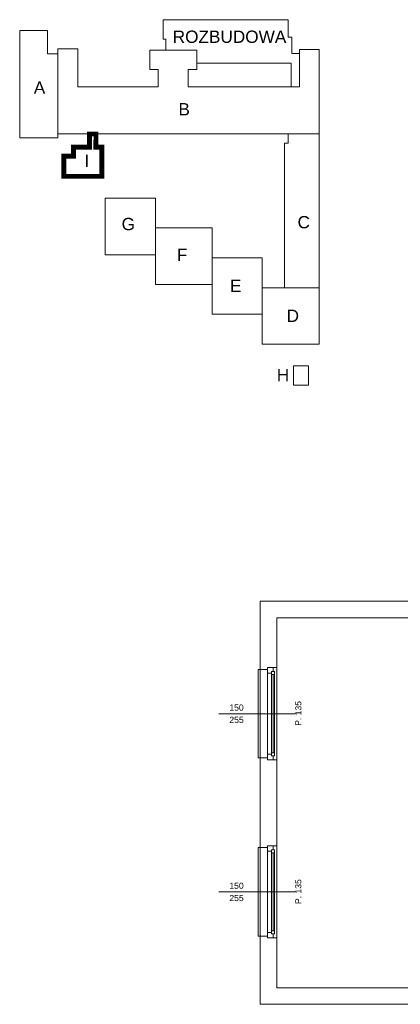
# Model space of a CAD drawing. Header units: millimetres. Extents: x 12683 to 90307, y 30842 to 62253.
# Tile 87 of 152: x 41564 to 42182, y 57821 to 59423. Entities that reach past the tile are written whole.
import ezdxf

# ---------------------------------------------------------------- set-up
doc = ezdxf.new("R2010")
doc.units = ezdxf.units.MM
doc.header["$LTSCALE"] = 0.6
for name, color, linetype, lineweight in [('zzz_podklady_okna_opisy', 252, 'Continuous', 15), ('zzz_podklady_sciany', 252, 'Continuous', 15), ('zzzz_podklady_schemat', 252, 'Continuous', 15)]:
    doc.layers.add(name, color=color, linetype=linetype, lineweight=lineweight)
doc.styles.add('GENERATED_STYLE_1', font='ARIAL.TTF')

msp = doc.modelspace()

# ---------------------------------------------------------------- linework, layer by layer
at = {"layer": 'zzz_podklady_sciany'}
for p, q in [((41954.4, 58476.7), (41954.4, 58365.7)), ((42266.4, 58476.7), (41954.4, 58476.7)), ((41981.4, 58368.7), (41981.4, 58449.7)), ((41981.4, 58449.7), (42266.4, 58449.7)), ((41951.4, 58221.7), (41951.4, 58365.7)), ((41951.4, 58365.7), (41954.4, 58365.7)), ((41954.4, 58365.7), (41966.4, 58365.7)), ((41954.4, 58221.7), (41954.4, 58365.7)), ((41966.4, 58365.7), (41966.4, 58368.7)), ((41966.4, 58368.7), (41975.4, 58368.7)), ((41975.4, 58368.7), (41966.4, 58368.7)), ((41966.4, 58368.7), (41975.4, 58368.7)), ((41975.4, 58368.7), (41981.4, 58368.7)), ((41981.4, 58218.7), (41981.4, 58368.7)), ((41981.4, 58218.7), (41981.4, 58368.7)), ((41954.4, 58221.7), (41951.4, 58221.7)), ((41954.4, 58221.7), (41966.4, 58221.7)), ((41954.4, 58221.7), (41954.4, 58075.7)), ((41966.4, 58221.7), (41966.4, 58218.7)), ((41966.4, 58218.7), (41975.4, 58218.7)), ((41966.4, 58218.7), (41975.4, 58218.7)), ((41966.4, 58218.7), (41975.4, 58218.7)), ((41975.4, 58218.7), (41981.4, 58218.7)), ((41981.4, 58078.7), (41981.4, 58218.7)), ((41951.4, 57931.7), (41951.4, 58075.7)), ((41951.4, 58075.7), (41954.4, 58075.7)), ((41954.4, 58075.7), (41966.4, 58075.7)), ((41954.4, 57931.7), (41954.4, 58075.7)), ((41966.4, 58075.7), (41966.4, 58078.7)), ((41966.4, 58078.7), (41975.4, 58078.7)), ((41975.4, 58078.7), (41966.4, 58078.7)), ((41966.4, 58078.7), (41975.4, 58078.7)), ((41975.4, 58078.7), (41981.4, 58078.7)), ((41981.4, 57928.7), (41981.4, 58078.7)), ((41981.4, 57928.7), (41981.4, 58078.7)), ((41954.4, 57931.7), (41951.4, 57931.7)), ((41954.4, 57931.7), (41966.4, 57931.7)), ((41954.4, 57931.7), (41954.4, 57820.7)), ((41966.4, 57931.7), (41966.4, 57928.7)), ((41966.4, 57928.7), (41975.4, 57928.7)), ((41966.4, 57928.7), (41975.4, 57928.7)), ((41966.4, 57928.7), (41975.4, 57928.7)), ((41975.4, 57928.7), (41981.4, 57928.7)), ((41981.4, 57847.7), (41981.4, 57928.7)), ((42266.4, 57847.7), (41981.4, 57847.7)), ((41954.4, 57820.7), (42293.4, 57820.7))]:
    msp.add_line(p, q, dxfattribs=at)
at = {"layer": 'zzzz_podklady_schemat'}
for points in [[(41801.2, 59373.8), (41801.2, 59391.4), (41796.7, 59391.4), (41796.7, 59423.1), (42000.1, 59423.1), (42000.1, 59394.6), (42006.1, 59394.6), (42006.1, 59368.1), (42018.7, 59368.1)], [(41801.2, 59373.8), (41775.2, 59373.7), (41775.2, 59342.3), (41788.8, 59342.3), (41788.8, 59314), (41658.1, 59314), (41658.1, 59375.7), (41625.7, 59375.7), (41625.7, 59367.3)], [(41801.2, 59373.8), (41851.4, 59373.8), (41851.4, 59352.4)], [(42050.3, 59237.1), (42050.3, 59374.7), (42018.7, 59374.7), (42018.7, 59368.1)], [(41625.7, 59237.1), (41625.7, 59367.3)], [(42004.7, 59314), (42018.7, 59314), (42018.7, 59368.1)], [(42004.7, 59314), (41837.6, 59314), (41837.6, 59342.3), (41851.4, 59342.3), (41851.4, 59352.4)], [(42004.7, 59314), (42004.7, 59352.4), (41851.4, 59352.4)], [(41625.7, 59237.1), (42000, 59237.1)], [(41677, 59237.1), (41677, 59215.5), (41651, 59215.5), (41651, 59201), (41635.4, 59201), (41635.4, 59168.2), (41697, 59168.2), (41697, 59215.5), (41687.4, 59215.5), (41687.6, 59237.1)], [(42000, 59237.1), (42000, 59222.4), (41994.1, 59222.4), (41994.1, 58987)], [(42000, 59237.1), (42050.3, 59237.1)], [(42050.3, 58987), (42050.3, 59237.1)], [(41784.1, 59084.4), (41784.1, 59132.5), (41702.5, 59132.5), (41702.5, 59040.7), (41784.1, 59040.7)], [(41876.2, 58992), (41876.2, 59084.4), (41784.1, 59084.4), (41784.1, 58992), (41876.2, 58992)], [(41957.5, 58987), (41957.5, 59035.7), (41876.2, 59035.7)], [(41876.2, 58992), (41876.2, 58943.7), (41957.5, 58943.7)], [(42050.3, 58895), (42050.3, 58987), (41957.5, 58987), (41957.5, 58895), (42050.3, 58895)], [(42008.9, 58859.7), (42032.9, 58859.7), (42032.9, 58828.2), (42008.9, 58828.2), (42008.9, 58859.7)]]:
    msp.add_lwpolyline(points, dxfattribs=at)
msp.add_lwpolyline([(41625.7, 59367.3), (41608.8, 59367.3), (41608.8, 59405.6), (41563.5, 59405.6), (41563.5, 59231.1), (41625.7, 59231.1), (41625.7, 59367.3)], close=True, dxfattribs=at)
at = {"layer": 'zzzz_podklady_schemat', "const_width": 8}
msp.add_lwpolyline([(41687.6, 59237.1), (41677, 59237.1), (41677, 59215.5), (41651, 59215.5), (41651, 59201), (41635.4, 59201), (41635.4, 59168.2), (41697, 59168.2), (41697, 59215.5), (41687.4, 59215.5)], close=True, dxfattribs=at)

# ---------------------------------------------------------------- texts
at = {"layer": 'zzz_podklady_okna_opisy', "char_height": 10, "attachment_point": 7, "style": 'GENERATED_STYLE_1'}
for s, insert in [('{150}', (41904.4, 58298.5)), ('{255}', (41904.4, 58278.5)), ('{150}', (41904.4, 58008.5)), ('{255}', (41904.4, 57988.5))]:
    msp.add_mtext(s, dxfattribs=dict(at, insert=insert))
at = {"layer": 'zzz_podklady_okna_opisy', "char_height": 10, "attachment_point": 7, "rotation": 90, "style": 'GENERATED_STYLE_1'}
for insert in [(42021.6, 58273.9), (42021.6, 57983.9)]:
    msp.add_mtext('{P. 135}', dxfattribs=dict(at, insert=insert))
at = {"layer": 'zzzz_podklady_schemat', "char_height": 20, "attachment_point": 1, "style": 'GENERATED_STYLE_1'}
for s, insert in [('ROZBUDOWA', (41812.3, 59405.4)), ('{A}', (41586.4, 59322.6)), ('{B}', (41821.6, 59287.4)), ('{I}', (41668.8, 59203.2)), ('{G}', (41729.2, 59100.6)), ('{C}', (42015.3, 59103.6)), ('{F}', (41819.1, 59050.3)), ('{E}', (41905.5, 58999.9)), ('D', (41997.5, 58951.2)), ('H', (41981.5, 58854.8))]:
    msp.add_mtext(s, dxfattribs=dict(at, insert=insert))

# ---------------------------------------------------------------- next in the draw order: wipeouts: each hides what was drawn before it
at = {"ltscale": 5211.845131}
for points in [[(41977.9, 58357.2), (41972.9, 58357.2), (41972.9, 58359.7), (41966.4, 58359.7), (41966.4, 58227.7), (41972.9, 58227.7), (41972.9, 58230.2), (41977.9, 58230.2)], [(41977.9, 58067.2), (41972.9, 58067.2), (41972.9, 58069.7), (41966.4, 58069.7), (41966.4, 57937.7), (41972.9, 57937.7), (41972.9, 57940.2), (41977.9, 57940.2)]]:
    msp.add_wipeout(points, dxfattribs=at).dxf.layer = 'zzz_podklady_sciany'

# ---------------------------------------------------------------- next in the draw order: linework, layer by layer
at = {"layer": 'zzz_podklady_okna_opisy'}
for p, q in [((41887.3, 58293.7), (42011.4, 58293.7)), ((41887.3, 58003.7), (42011.4, 58003.7))]:
    msp.add_line(p, q, dxfattribs=at)
at = {"layer": 'zzz_podklady_sciany'}
for p, q in [((41966.4, 58368.7), (41966.4, 58359.7)), ((41966.4, 58365.7), (41966.4, 58368.7)), ((41972.9, 58359.7), (41972.9, 58362.2)), ((41972.9, 58362.2), (41975.4, 58362.2)), ((41972.9, 58362.2), (41972.9, 58357.2)), ((41977.9, 58362.2), (41972.9, 58362.2)), ((41975.4, 58362.2), (41975.4, 58368.7)), ((41977.9, 58357.2), (41977.9, 58362.2)), ((41966.4, 58359.7), (41972.9, 58359.7)), ((41966.4, 58359.7), (41966.4, 58227.7)), ((41972.9, 58230.2), (41972.9, 58357.2)), ((41972.9, 58357.2), (41977.9, 58357.2)), ((41975.4, 58230.2), (41975.4, 58357.2)), ((41977.9, 58230.2), (41977.9, 58357.2)), ((41977.9, 58230.2), (41977.9, 58357.2)), ((41972.9, 58227.7), (41966.4, 58227.7)), ((41966.4, 58227.7), (41966.4, 58218.7)), ((41966.4, 58221.7), (41966.4, 58218.7)), ((41977.9, 58230.2), (41972.9, 58230.2)), ((41972.9, 58230.2), (41972.9, 58225.2)), ((41972.9, 58225.2), (41972.9, 58227.7)), ((41975.4, 58225.2), (41972.9, 58225.2)), ((41972.9, 58225.2), (41977.9, 58225.2)), ((41975.4, 58218.7), (41975.4, 58225.2)), ((41977.9, 58225.2), (41977.9, 58230.2)), ((41966.4, 58078.7), (41966.4, 58069.7)), ((41966.4, 58075.7), (41966.4, 58078.7)), ((41972.9, 58069.7), (41972.9, 58072.2)), ((41972.9, 58072.2), (41975.4, 58072.2)), ((41972.9, 58072.2), (41972.9, 58067.2)), ((41977.9, 58072.2), (41972.9, 58072.2)), ((41975.4, 58072.2), (41975.4, 58078.7)), ((41977.9, 58067.2), (41977.9, 58072.2)), ((41966.4, 58069.7), (41972.9, 58069.7)), ((41966.4, 58069.7), (41966.4, 57937.7)), ((41972.9, 57940.2), (41972.9, 58067.2)), ((41972.9, 58067.2), (41977.9, 58067.2)), ((41975.4, 57940.2), (41975.4, 58067.2)), ((41977.9, 57940.2), (41977.9, 58067.2)), ((41977.9, 57940.2), (41977.9, 58067.2)), ((41972.9, 57937.7), (41966.4, 57937.7)), ((41966.4, 57937.7), (41966.4, 57928.7)), ((41966.4, 57931.7), (41966.4, 57928.7)), ((41977.9, 57940.2), (41972.9, 57940.2)), ((41972.9, 57940.2), (41972.9, 57935.2)), ((41972.9, 57935.2), (41972.9, 57937.7)), ((41975.4, 57935.2), (41972.9, 57935.2)), ((41972.9, 57935.2), (41977.9, 57935.2)), ((41975.4, 57928.7), (41975.4, 57935.2)), ((41977.9, 57935.2), (41977.9, 57940.2))]:
    msp.add_line(p, q, dxfattribs=at)

doc.saveas('drawing.dxf')
